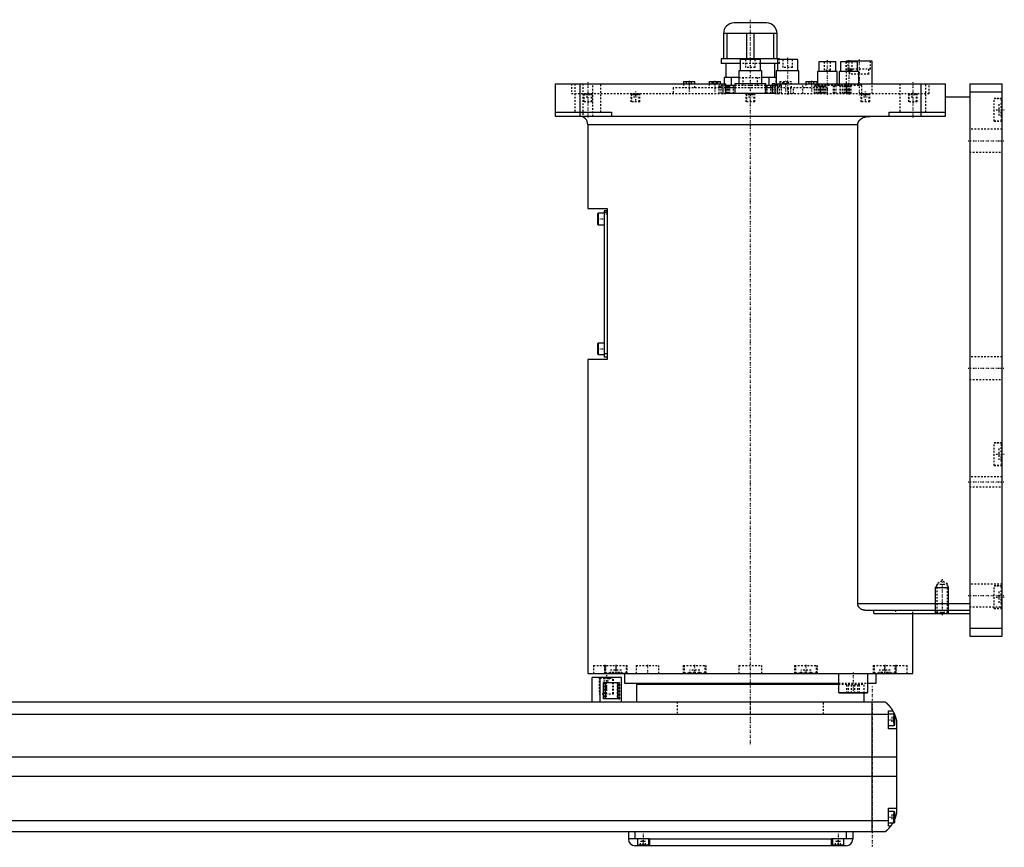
# Model space of a CAD drawing. Extents: x -1056 to 156, y -136 to 715.
# Tile 5 of 5: x -450 to 156, y -82 to 428. Entities that reach past the tile are written whole.
import ezdxf

# ---------------------------------------------------------------- set-up
doc = ezdxf.new("R2010")
doc.units = 0
doc.linetypes.add('CENTER', pattern=[1.5, 0.45, -0.5, 0.05, -0.5])
doc.linetypes.add('DASHED', pattern=[2, 1, -1])
for name, color, linetype in [('AM_0', 7, 'CONTINUOUS'), ('AM_10', 7, 'CONTINUOUS'), ('AM_3', 7, 'DASHED'), ('AM_7', 7, 'CENTER')]:
    doc.layers.add(name, color=color, linetype=linetype)

msp = doc.modelspace()

# ---------------------------------------------------------------- linework, layer by layer
at = {"layer": 'AM_0', "color": 7, "linetype": 'CONTINUOUS'}
for p, q in [((10, 425.5), (-10, 425.5)), ((16.5, 419), (-16.5, 419)), ((-16.5, 419), (-16.5, 403.5)), ((-14.2, 403.5), (-14.2, 419)), ((-2.3, 419), (-2.3, 403.5)), ((2.3, 403.5), (2.3, 419)), ((14.2, 419), (14.2, 403.5)), ((16.5, 403.5), (16.5, 419)), ((-18, 403.5), (-18, 400.5)), ((18, 403.5), (-18, 403.5)), ((-6.26, 400.5), (-18, 400.5)), ((-15, 400.5), (-15, 392)), ((-6.25, 403), (-6.25, 396)), ((6.25, 403), (-6.25, 403)), ((6.25, 396), (6.25, 403)), ((16.67, 400.5), (6.26, 400.5)), ((15, 392), (15, 400.5)), ((16.67, 403), (16.67, 396)), ((29.17, 403), (16.67, 403)), ((18, 403), (18, 403.5)), ((29.17, 396), (29.17, 403)), ((42.13, 401.5), (42.13, 395.5)), ((52.63, 401.5), (42.13, 401.5)), ((52.63, 395.5), (52.63, 401.5)), ((55.47, 401.5), (55.47, 395.5)), ((65.97, 401.5), (55.47, 401.5)), ((59, 402), (59, 401.5)), ((75, 402), (59, 402)), ((65.97, 395.5), (65.97, 401.5)), ((75, 388), (75, 402)), ((-7, 396), (-7, 388)), ((7, 396), (-7, 396)), ((7, 388), (7, 396)), ((15.92, 396), (15.92, 388)), ((29.92, 396), (15.92, 396)), ((29.92, 388), (29.92, 396)), ((41.38, 395.5), (41.38, 388)), ((53.38, 395.5), (41.38, 395.5)), ((53.38, 388), (53.38, 395.5)), ((54.72, 395.5), (54.72, 388)), ((66.72, 395.5), (54.72, 395.5)), ((66.72, 388), (66.72, 395.5)), ((-120, 388), (-120, 368)), ((-120, 388), (-15, 388)), ((-105, 388), (-105, 368)), ((-41.17, 389.5), (-41.17, 388)), ((-41.17, 389.5), (-34.17, 389.5)), ((-34.17, 388), (-34.17, 389.5)), ((-25.25, 389.5), (-25.25, 388)), ((-25.25, 389.5), (-18.25, 389.5)), ((-18.25, 388), (-18.25, 389.5)), ((-7, 392), (-16, 392)), ((-16, 392), (-16, 388)), ((-15, 382), (-15, 388)), ((-11.49, 387), (-11.49, 392)), ((-9.5, 388), (-9.5, 382)), ((9.5, 388), (-9.5, 388)), ((15.93, 392), (7, 392)), ((9.5, 382), (9.5, 388)), ((11.49, 392), (11.49, 387)), ((13.42, 388), (13.42, 382)), ((15, 388), (13.42, 388)), ((15, 388), (120, 388)), ((15, 388), (15, 382)), ((34.17, 389.5), (34.17, 388)), ((34.17, 389.5), (41.17, 389.5)), ((41.17, 388), (41.17, 389.5)), ((105, 388), (105, 368)), ((120, 388), (120, 368)), ((135, 388), (155, 388)), ((135, 388), (135, 48)), ((155, 48), (155, 388)), ((-9.51, 387), (-15.02, 387)), ((-9.5, 385.5), (-15.02, 385.5)), ((15, 382), (-15, 382)), ((13.42, 385.5), (9.5, 385.5)), ((13.43, 387), (9.51, 387)), ((135, 383), (155, 383)), ((120, 380), (135, 380)), ((-120, 370.5), (-85.5, 370.5)), ((-85.5, 370.5), (-85.5, 368)), ((85.5, 368), (85.5, 370.5)), ((85.5, 370.5), (120, 370.5)), ((120, 368), (-120, 368)), ((-100, 363), (-100, 311.3)), ((-100, 363), (66.14, 363)), ((66.14, 68), (66.14, 363)), ((-100, 311.3), (-88, 311.3)), ((-90, 309.8), (-90, 219.8)), ((-88, 309.8), (-90, 309.8)), ((-88, 311.3), (-88, 218.3)), ((-93.6, 308.3), (-94, 307.9)), ((-94, 307.9), (-94, 301.7)), ((-90, 308.3), (-93.6, 308.3)), ((-93.6, 308.3), (-93.6, 301.3)), ((-88, 308.8), (-90, 308.8)), ((-94, 301.7), (-93.6, 301.3)), ((-93.6, 301.3), (-90, 301.3)), ((-93.6, 228.3), (-94, 227.9)), ((-94, 227.9), (-94, 221.7)), ((-90, 228.3), (-93.6, 228.3)), ((-93.6, 228.3), (-93.6, 221.3)), ((-100, 218.3), (-100, 25)), ((-88, 218.3), (-100, 218.3)), ((-94, 221.7), (-93.6, 221.3)), ((-93.6, 221.3), (-90, 221.3)), ((-88, 221.8), (-90, 221.8)), ((-88, 219.8), (-90, 219.8)), ((66.14, 68), (135, 68)), ((70.42, 64), (135, 64)), ((75.99, 62), (75.99, 64)), ((75.99, 62), (135, 62)), ((100, 25), (100, 62)), ((135, 53), (155, 53)), ((135, 48), (155, 48)), ((-100, 25), (100, 25)), ((-88.79, 25.01), (-88.79, 25)), ((-77.5, 25), (-77.5, 19)), ((-40.35, 25), (-40.35, 25)), ((40.35, 25), (40.35, 25)), ((54.29, 25), (54.29, 13.4)), ((72.29, 13.4), (72.29, 25)), ((77.5, 19), (77.5, 25)), ((88.79, 25), (88.79, 25.01)), ((-97.35, 7.5), (-97.35, 22.5)), ((-79.35, 22.5), (-97.35, 22.5)), ((-92.35, 7.5), (-92.35, 22.5)), ((-90.27, 19.5), (-80.84, 19.5)), ((-90.27, 9.5), (-90.27, 19.5)), ((-89.16, 9.5), (-89.16, 19.5)), ((-80.84, 19.5), (-80.84, 9.5)), ((-79.35, 7.5), (-79.35, 22.5)), ((-77.5, 19), (54.29, 19)), ((-70, 18.5), (-70, 7.5)), ((-70, 18.5), (54.3, 18.5)), ((-55, 19), (-55, 18.5)), ((72.29, 19), (77.5, 19)), ((54.29, 13.4), (54.69, 13)), ((54.29, 13.4), (72.29, 13.4)), ((54.69, 13), (71.89, 13)), ((70, 7.5), (70, 13)), ((71.89, 13), (72.29, 13.4)), ((-667, 7.5), (83, 7.5)), ((-80.84, 9.5), (-90.27, 9.5)), ((75, -72.5), (75, 7.5)), ((85, -9), (85, 2)), ((85, 2), (87.65, 2)), ((88.6, 0), (85, 0)), ((89, -0.4), (88.6, 0)), ((88.6, -7), (88.6, 0)), ((85, -0.2), (-669, -0.2)), ((89, -6.6), (89, -0.4)), ((90, -4.5), (90, -60.5)), ((85, -7), (88.6, -7)), ((90, -9), (85, -9)), ((88.6, -7), (89, -6.6)), ((90, -26.54), (-674, -26.54)), ((90, -38.4), (-674, -38.4)), ((85, -69), (85, -58)), ((85, -58), (90, -58)), ((88.6, -60), (85, -60)), ((89, -60.4), (88.6, -60)), ((88.6, -67), (88.6, -60)), ((89, -66.6), (89, -60.4)), ((85, -65.78), (-669, -65.78)), ((88.6, -67), (89, -66.6)), ((83, -72.5), (-667, -72.5)), ((-75, -72.5), (-75, -77)), ((-71, -72.5), (-71, -76.5)), ((59, -72.5), (59, -76.5)), ((63, -72.5), (63, -77)), ((85, -67), (88.6, -67)), ((86.34, -69), (85, -69)), ((-75, -76.5), (-62, -76.5)), ((-69.5, -76.5), (-69.5, -80.5)), ((-62.5, -80.5), (-62.5, -76.5)), ((-62, -76.5), (-62, -81)), ((50, -77), (-62, -77)), ((50, -76.5), (63, -76.5)), ((50, -81), (50, -76.5)), ((50.5, -76.5), (50.5, -80.5)), ((57.5, -80.5), (57.5, -76.5)), ((59, -81), (-71, -81)), ((-69.5, -80.5), (-62.5, -80.5)), ((-66, -81), (-66, -80.5)), ((50.5, -80.5), (57.5, -80.5)), ((54, -81), (54, -80.5))]:
    msp.add_line(p, q, dxfattribs=at)
for points in [[(66.14, 363, 0), (66.14, 363.04, 0), (66.15, 363.13, 0), (66.15, 363.22, 0), (66.15, 363.26, 0), (66.16, 363.31, 0), (66.17, 363.4, 0), (66.18, 363.49, 0), (66.19, 363.58, 0), (66.21, 363.67, 0), (66.23, 363.76, 0), (66.24, 363.8, 0), (66.25, 363.85, 0), (66.28, 363.94, 0), (66.3, 364.02, 0), (66.33, 364.11, 0), (66.36, 364.2, 0), (66.4, 364.28, 0), (66.41, 364.32, 0), (66.43, 364.37, 0), (66.47, 364.45, 0), (66.5, 364.53, 0), (66.52, 364.57, 0), (66.54, 364.6, 0), (66.58, 364.68, 0), (66.62, 364.76, 0), (66.65, 364.79, 0), (66.67, 364.83, 0), (66.71, 364.91, 0), (66.76, 364.98, 0), (66.81, 365.06, 0), (66.86, 365.13, 0), (66.92, 365.21, 0), (66.94, 365.24, 0), (66.97, 365.28, 0), (67.03, 365.35, 0), (67.09, 365.42, 0), (67.15, 365.49, 0), (67.21, 365.56, 0), (67.27, 365.63, 0), (67.3, 365.67, 0), (67.33, 365.7, 0), (67.4, 365.77, 0), (67.46, 365.83, 0), (67.53, 365.89, 0), (67.6, 365.96, 0), (67.66, 366.02, 0), (67.7, 366.05, 0), (67.73, 366.08, 0), (67.8, 366.13, 0), (67.87, 366.19, 0), (67.93, 366.24, 0), (68, 366.29, 0), (68.07, 366.35, 0), (68.11, 366.37, 0), (68.14, 366.4, 0), (68.21, 366.45, 0), (68.29, 366.5, 0), (68.36, 366.55, 0), (68.44, 366.6, 0), (68.51, 366.65, 0), (68.55, 366.67, 0), (68.59, 366.7, 0), (68.67, 366.74, 0), (68.75, 366.79, 0), (68.79, 366.81, 0), (68.83, 366.84, 0), (68.91, 366.88, 0), (68.99, 366.93, 0), (69.03, 366.95, 0), (69.07, 366.97, 0), (69.16, 367.01, 0), (69.24, 367.05, 0), (69.53, 367.19, 0), (70.04, 367.4, 0), (70.53, 367.56, 0), (71.05, 367.7, 0), (71.59, 367.82, 0), (71.86, 367.87, 0), (72.14, 367.91, 0), (72.69, 367.97, 0), (73.23, 368, 0), (73.48, 368, 0)], [(70.42, 64, 0), (70.27, 64, 0), (69.97, 64.02, 0), (69.66, 64.07, 0), (69.5, 64.1, 0), (69.34, 64.14, 0), (69.03, 64.24, 0), (68.72, 64.36, 0), (68.41, 64.5, 0), (68.12, 64.67, 0), (67.83, 64.86, 0), (67.69, 64.97, 0), (67.67, 64.99, 0), (67.62, 65.02, 0), (67.58, 65.06, 0), (67.55, 65.08, 0), (67.53, 65.1, 0), (67.49, 65.14, 0), (67.45, 65.17, 0), (67.4, 65.21, 0), (67.36, 65.25, 0), (67.32, 65.3, 0), (67.3, 65.32, 0), (67.28, 65.34, 0), (67.24, 65.38, 0), (67.2, 65.42, 0), (67.16, 65.47, 0), (67.12, 65.51, 0), (67.08, 65.56, 0), (67.06, 65.58, 0), (67.04, 65.6, 0), (67, 65.65, 0), (66.96, 65.7, 0), (66.92, 65.75, 0), (66.88, 65.8, 0), (66.84, 65.86, 0), (66.83, 65.88, 0), (66.81, 65.91, 0), (66.77, 65.96, 0), (66.74, 66.02, 0), (66.7, 66.07, 0), (66.67, 66.13, 0), (66.63, 66.19, 0), (66.62, 66.22, 0), (66.6, 66.25, 0), (66.57, 66.31, 0), (66.54, 66.37, 0), (66.51, 66.43, 0), (66.48, 66.49, 0), (66.45, 66.55, 0), (66.44, 66.58, 0), (66.42, 66.61, 0), (66.4, 66.68, 0), (66.37, 66.74, 0), (66.36, 66.77, 0), (66.35, 66.81, 0), (66.33, 66.87, 0), (66.31, 66.94, 0), (66.3, 66.97, 0), (66.29, 67, 0), (66.27, 67.07, 0), (66.25, 67.14, 0), (66.23, 67.21, 0), (66.22, 67.27, 0), (66.21, 67.34, 0), (66.2, 67.38, 0), (66.19, 67.41, 0), (66.18, 67.48, 0), (66.17, 67.55, 0), (66.16, 67.62, 0), (66.16, 67.69, 0), (66.15, 67.76, 0), (66.15, 67.79, 0), (66.15, 67.83, 0), (66.15, 67.9, 0), (66.14, 67.97, 0), (66.14, 68, 0)], [(83, 7.5, 0), (83, 7.5, 0), (83, 7.5, 0), (83, 7.5, 0), (83.01, 7.5, 0), (83.01, 7.49, 0), (83.01, 7.49, 0), (83.02, 7.49, 0), (83.02, 7.48, 0), (83.03, 7.47, 0), (83.04, 7.47, 0), (83.05, 7.46, 0), (83.05, 7.46, 0), (83.06, 7.45, 0), (83.08, 7.44, 0), (83.09, 7.42, 0), (83.11, 7.41, 0), (83.12, 7.4, 0), (83.13, 7.39, 0), (83.14, 7.38, 0), (83.16, 7.37, 0), (83.18, 7.35, 0), (83.19, 7.34, 0), (83.2, 7.33, 0), (83.23, 7.31, 0), (83.25, 7.29, 0), (83.27, 7.28, 0), (83.28, 7.27, 0), (83.3, 7.24, 0), (83.33, 7.22, 0), (83.36, 7.2, 0), (83.39, 7.17, 0), (83.42, 7.14, 0), (83.44, 7.13, 0), (83.46, 7.11, 0), (83.49, 7.08, 0), (83.52, 7.05, 0), (83.56, 7.02, 0), (83.6, 6.99, 0), (83.63, 6.96, 0), (83.65, 6.94, 0), (83.67, 6.92, 0), (83.71, 6.89, 0), (83.75, 6.85, 0), (83.79, 6.81, 0), (83.83, 6.77, 0), (83.88, 6.74, 0), (83.9, 6.72, 0), (83.92, 6.69, 0), (83.96, 6.65, 0), (84.01, 6.61, 0), (84.06, 6.57, 0), (84.1, 6.52, 0), (84.15, 6.48, 0), (84.17, 6.46, 0), (84.2, 6.43, 0), (84.25, 6.39, 0), (84.29, 6.34, 0), (84.34, 6.29, 0), (84.39, 6.24, 0), (84.44, 6.19, 0), (84.47, 6.17, 0), (84.49, 6.14, 0), (84.54, 6.09, 0), (84.6, 6.04, 0), (84.62, 6.01, 0), (84.65, 5.98, 0), (84.7, 5.93, 0), (84.75, 5.87, 0), (84.78, 5.85, 0), (84.81, 5.82, 0), (84.86, 5.76, 0), (84.91, 5.71, 0), (84.97, 5.65, 0), (85.02, 5.59, 0), (85.07, 5.53, 0), (85.1, 5.5, 0), (85.13, 5.47, 0), (85.18, 5.41, 0), (85.24, 5.35, 0), (85.29, 5.28, 0), (85.35, 5.22, 0), (85.41, 5.16, 0), (85.43, 5.12, 0), (85.46, 5.09, 0), (85.52, 5.02, 0), (85.58, 4.96, 0), (85.63, 4.89, 0), (85.69, 4.82, 0), (85.75, 4.75, 0), (85.78, 4.72, 0), (85.81, 4.68, 0), (85.86, 4.61, 0), (85.92, 4.54, 0), (85.98, 4.46, 0), (86.04, 4.39, 0), (86.1, 4.32, 0), (86.13, 4.28, 0), (86.15, 4.24, 0), (86.21, 4.16, 0), (86.27, 4.09, 0), (86.33, 4.01, 0), (86.39, 3.93, 0), (86.45, 3.85, 0), (86.48, 3.81, 0), (86.51, 3.77, 0), (86.56, 3.69, 0), (86.62, 3.61, 0), (86.65, 3.57, 0), (86.68, 3.52, 0), (86.74, 3.44, 0), (86.8, 3.36, 0), (86.83, 3.32, 0), (86.85, 3.27, 0), (86.91, 3.19, 0), (86.97, 3.1, 0), (87.02, 3.02, 0), (87.08, 2.93, 0), (87.14, 2.84, 0), (87.16, 2.8, 0), (87.19, 2.76, 0), (87.25, 2.67, 0), (87.3, 2.58, 0), (87.49, 2.27, 0), (87.65, 2, 0)], [(87.65, 2, 0), (87.65, 2, 0), (87.66, 1.98, 0), (87.67, 1.96, 0), (87.68, 1.94, 0), (87.7, 1.91, 0), (87.73, 1.86, 0), (87.77, 1.79, 0), (87.82, 1.7, 0), (87.87, 1.6, 0), (87.93, 1.49, 0), (87.96, 1.43, 0), (88, 1.36, 0), (88.07, 1.23, 0), (88.14, 1.08, 0), (88.22, 0.92, 0), (88.31, 0.76, 0), (88.39, 0.58, 0), (88.43, 0.49, 0), (88.47, 0.4, 0), (88.56, 0.21, 0), (88.65, 0.01, 0), (88.69, -0.09, 0)], [(89, -0.86, 0), (89.03, -0.95, 0), (89.1, -1.14, 0), (89.17, -1.33, 0), (89.21, -1.43, 0), (89.24, -1.52, 0), (89.31, -1.72, 0), (89.37, -1.92, 0), (89.43, -2.13, 0), (89.49, -2.33, 0), (89.55, -2.54, 0), (89.58, -2.64, 0), (89.61, -2.74, 0), (89.66, -2.95, 0), (89.72, -3.15, 0), (89.77, -3.36, 0), (89.81, -3.56, 0), (89.86, -3.77, 0), (89.88, -3.87, 0), (89.9, -3.97, 0), (89.94, -4.18, 0), (89.98, -4.39, 0), (90, -4.5, 0)], [(90, -60.5, 0), (89.98, -60.59, 0), (89.95, -60.78, 0), (89.91, -60.97, 0), (89.89, -61.07, 0), (89.87, -61.17, 0), (89.83, -61.37, 0), (89.78, -61.57, 0), (89.73, -61.78, 0), (89.68, -61.99, 0), (89.63, -62.2, 0), (89.6, -62.3, 0), (89.57, -62.41, 0), (89.51, -62.61, 0), (89.45, -62.82, 0), (89.38, -63.03, 0), (89.32, -63.24, 0), (89.25, -63.44, 0), (89.22, -63.54, 0), (89.18, -63.64, 0), (89.11, -63.84, 0), (89.04, -64.04, 0), (89, -64.14, 0)], [(86.34, -69, 0), (86.2, -69.19, 0), (85.92, -69.55, 0), (85.64, -69.89, 0), (85.5, -70.05, 0), (85.36, -70.21, 0), (85.1, -70.51, 0), (84.84, -70.78, 0), (84.59, -71.04, 0), (84.45, -71.19, 0), (84.41, -71.23, 0), (84.37, -71.27, 0), (84.35, -71.29, 0), (84.33, -71.31, 0), (84.29, -71.34, 0), (84.25, -71.38, 0), (84.21, -71.42, 0), (84.17, -71.45, 0), (84.14, -71.49, 0), (84.12, -71.51, 0), (84.1, -71.53, 0), (84.06, -71.56, 0), (84.03, -71.6, 0), (84.01, -71.61, 0), (83.99, -71.63, 0), (83.96, -71.66, 0), (83.92, -71.69, 0), (83.9, -71.71, 0), (83.89, -71.73, 0), (83.85, -71.76, 0), (83.82, -71.79, 0), (83.79, -71.82, 0), (83.75, -71.85, 0), (83.72, -71.88, 0), (83.71, -71.89, 0), (83.69, -71.91, 0), (83.66, -71.93, 0), (83.63, -71.96, 0), (83.6, -71.99, 0), (83.57, -72.01, 0), (83.54, -72.04, 0), (83.53, -72.05, 0), (83.52, -72.06, 0), (83.49, -72.09, 0), (83.46, -72.11, 0), (83.44, -72.13, 0), (83.41, -72.15, 0), (83.39, -72.17, 0), (83.38, -72.18, 0), (83.37, -72.19, 0), (83.34, -72.21, 0), (83.32, -72.23, 0), (83.3, -72.25, 0), (83.28, -72.27, 0), (83.26, -72.28, 0), (83.25, -72.29, 0), (83.24, -72.3, 0), (83.22, -72.31, 0), (83.2, -72.33, 0), (83.19, -72.34, 0), (83.17, -72.36, 0), (83.16, -72.37, 0), (83.15, -72.38, 0), (83.14, -72.38, 0), (83.13, -72.39, 0), (83.11, -72.41, 0), (83.11, -72.41, 0), (83.1, -72.42, 0), (83.09, -72.43, 0), (83.08, -72.43, 0), (83.07, -72.44, 0), (83.07, -72.44, 0), (83.06, -72.45, 0), (83.05, -72.46, 0), (83.04, -72.46, 0), (83.04, -72.47, 0), (83.03, -72.48, 0), (83.03, -72.48, 0), (83.02, -72.48, 0), (83.02, -72.49, 0), (83.01, -72.49, 0), (83, -72.5, 0), (83, -72.5, 0)], [(87.65, -67, 0), (87.59, -67.1, 0), (87.48, -67.29, 0), (87.37, -67.47, 0), (87.32, -67.55, 0), (87.27, -67.64, 0), (87.16, -67.8, 0), (87.06, -67.96, 0), (86.96, -68.11, 0), (86.87, -68.25, 0), (86.78, -68.38, 0), (86.74, -68.44, 0), (86.7, -68.5, 0), (86.62, -68.61, 0), (86.55, -68.71, 0), (86.49, -68.79, 0), (86.44, -68.86, 0), (86.4, -68.92, 0), (86.38, -68.94, 0), (86.37, -68.96, 0), (86.35, -68.98, 0), (86.34, -69, 0), (86.34, -69, 0)]]:
    msp.add_polyline3d(points, dxfattribs=at)
for centre, radius, start, end in [((-10, 419), 6.5, 90, 180), ((10, 419), 6.5, 0, 90), ((-105, 363), 5, 0, 90), ((-71, -77), 4, 180, 270), ((59, -77), 4, 270, 0)]:
    msp.add_arc(centre, radius, start, end, dxfattribs=at)
at = {"layer": 'AM_10', "color": 7, "linetype": 'CONTINUOUS'}
for p, q in [((114.68, 79.17), (114, 78)), ((121.32, 79.17), (122, 78)), ((114, 62), (114, 78)), ((114, 78), (122, 78)), ((122, 62), (122, 78))]:
    msp.add_line(p, q, dxfattribs=at)
at = {"layer": 'AM_3', "color": 6, "linetype": 'DASHED'}
for p, q in [((6.26, 400.5), (-6.26, 400.5)), ((-3, 403), (-3, 398)), ((3, 398), (3, 403)), ((18, 400.5), (16.67, 400.5)), ((18, 400.5), (18, 403)), ((19.92, 403), (19.92, 398)), ((25.92, 398), (25.92, 403)), ((45.38, 401.5), (45.38, 396.5)), ((49.38, 396.5), (49.38, 401.5)), ((58.72, 401.5), (58.72, 396.5)), ((59, 401.5), (59, 382)), ((60, 402), (60, 397)), ((62.72, 396.5), (62.72, 401.5)), ((74, 397), (74, 402)), ((3, 398), (-3, 398)), ((25.92, 398), (19.92, 398)), ((49.38, 396.5), (45.38, 396.5)), ((62.72, 396.5), (58.72, 396.5)), ((74, 397), (60, 397)), ((61, 397), (61, 394)), ((73, 394), (61, 394)), ((73, 394), (73, 397)), ((-110, 388), (-110, 382)), ((-108, 388), (-108, 370.5)), ((-103, 388), (-103, 368)), ((-97, 368), (-97, 388)), ((-92, 370.5), (-92, 388)), ((-41.17, 388), (-41.17, 385.5)), ((-39.17, 388), (-39.17, 389.5)), ((-37.67, 388), (-37.67, 389.5)), ((-36.17, 388), (-36.17, 389.5)), ((-34.17, 385.5), (-34.17, 388)), ((-25.25, 388), (-25.25, 385.5)), ((-23.48, 388), (-23.48, 389.5)), ((-22.62, 388), (-22.62, 389.5)), ((-20.88, 388), (-20.88, 389.5)), ((-20.02, 388), (-20.02, 389.5)), ((-18.25, 385.5), (-18.25, 388)), ((-16, 388), (-16, 387)), ((-7, 392), (7, 392)), ((-4.51, 392), (-4.51, 387)), ((4.51, 387), (4.51, 392)), ((16, 392), (15.93, 392)), ((16, 387), (16, 392)), ((18.25, 389.5), (18.25, 385.5)), ((18.25, 389.5), (25.25, 389.5)), ((20.02, 388), (20.02, 389.5)), ((20.88, 388), (20.88, 389.5)), ((22.62, 388), (22.62, 389.5)), ((23.48, 388), (23.48, 389.5)), ((25.25, 385.5), (25.25, 389.5)), ((32.42, 382), (32.42, 388)), ((34.17, 388), (34.17, 385.5)), ((36.17, 388), (36.17, 389.5)), ((37.67, 388), (37.67, 389.5)), ((39.17, 388), (39.17, 389.5)), ((41.17, 385.5), (41.17, 388)), ((41.38, 388), (41.38, 387)), ((53.38, 387), (53.38, 388)), ((54.72, 388), (54.72, 387)), ((66.72, 387), (66.72, 388)), ((75, 382), (75, 388)), ((92, 388), (92, 370.5)), ((108, 370.5), (108, 388)), ((110, 382), (110, 388)), ((-110, 382), (-15, 382)), ((-102.75, 382), (-102.75, 377)), ((-101.95, 382), (-102.35, 381.6)), ((-101, 382), (-101, 380)), ((-100, 382), (-100, 380)), ((-99, 382), (-99, 380)), ((-97.65, 381.6), (-98.05, 382)), ((-97.25, 377), (-97.25, 382)), ((-73.46, 382), (-73.46, 377)), ((-72.66, 382), (-73.06, 381.6)), ((-71.83, 382), (-71.83, 380)), ((-71.53, 382), (-71.53, 380)), ((-71.01, 382), (-71.01, 380)), ((-70.41, 382), (-70.41, 380)), ((-69.89, 382), (-69.89, 380)), ((-69.6, 382), (-69.6, 380)), ((-68.36, 381.6), (-68.76, 382)), ((-67.96, 377), (-67.96, 382)), ((-47.5, 385.5), (-47.5, 382)), ((-15.02, 385.5), (-47.5, 385.5)), ((-15.02, 387), (-19.15, 387)), ((-19.15, 382), (-19.15, 387)), ((-18.05, 387), (-18.05, 382)), ((-17, 387), (-17, 385.5)), ((-16.65, 382), (-16.65, 387)), ((-15.25, 382), (-15.25, 387)), ((-14.15, 382), (-14.15, 387)), ((-13.7, 387), (-13.7, 382)), ((-13.62, 382), (-13.62, 387)), ((-12.62, 382), (-12.62, 387)), ((-10.3, 382), (-10.3, 387)), ((9.51, 387), (-9.51, 387)), ((9.5, 385.5), (-9.5, 385.5)), ((-9.3, 382), (-9.3, 387)), ((-2.75, 382), (-2.75, 377)), ((-1.95, 382), (-2.35, 381.6)), ((-1.15, 382), (-1.15, 380)), ((-0.58, 382), (-0.58, 380)), ((0.58, 382), (0.58, 380)), ((1.15, 382), (1.15, 380)), ((2.35, 381.6), (1.95, 382)), ((2.75, 377), (2.75, 382)), ((9.3, 382), (9.3, 387)), ((10.3, 382), (10.3, 387)), ((12.62, 382), (12.62, 387)), ((47.5, 385.5), (13.42, 385.5)), ((19.15, 387), (13.43, 387)), ((13.62, 382), (13.62, 387)), ((13.7, 382), (13.7, 387)), ((14.15, 382), (14.15, 387)), ((15, 382), (110, 382)), ((15.25, 387), (15.25, 382)), ((16.65, 382), (16.65, 387)), ((17, 385.5), (17, 387)), ((18.05, 382), (18.05, 387)), ((19.15, 382), (19.15, 387)), ((23.35, 385.5), (23.35, 382)), ((26.65, 382), (26.65, 385.5)), ((39.38, 387), (39.38, 382)), ((68.72, 387), (39.38, 387)), ((40.58, 382), (40.58, 387)), ((41.08, 382), (41.08, 387)), ((41.89, 387), (41.89, 382)), ((42.79, 382), (42.79, 387)), ((42.97, 387), (42.97, 382)), ((43.68, 382), (43.68, 387)), ((43.77, 382), (43.77, 387)), ((43.79, 382), (43.79, 387)), ((44.69, 382), (44.69, 387)), ((45.5, 382), (45.5, 387)), ((46, 382), (46, 387)), ((46.56, 382), (46.56, 387)), ((47.5, 382), (47.5, 385.5)), ((51.22, 382), (51.22, 387)), ((51.86, 382), (51.86, 387)), ((52.72, 387), (52.72, 382)), ((55.38, 382), (55.38, 387)), ((55.41, 382), (55.41, 387)), ((56.65, 382), (56.65, 387)), ((57.15, 382), (57.15, 387)), ((57.96, 387), (57.96, 382)), ((58.86, 382), (58.86, 387)), ((59.58, 382), (59.58, 387)), ((59.86, 382), (59.86, 387)), ((60.6, 382), (60.6, 387)), ((60.76, 382), (60.76, 387)), ((61.39, 382), (61.39, 387)), ((61.57, 382), (61.57, 387)), ((62.07, 382), (62.07, 387)), ((67.96, 382), (67.96, 377)), ((68.76, 382), (68.36, 381.6)), ((68.72, 382), (68.72, 387)), ((69.6, 382), (69.6, 380)), ((69.89, 382), (69.89, 380)), ((70.41, 382), (70.41, 380)), ((71.01, 382), (71.01, 380)), ((71.53, 382), (71.53, 380)), ((71.83, 382), (71.83, 380)), ((73.06, 381.6), (72.66, 382)), ((73.46, 377), (73.46, 382)), ((97.25, 382), (97.25, 377)), ((98.05, 382), (97.65, 381.6)), ((99, 382), (99, 380)), ((100, 382), (100, 380)), ((101, 382), (101, 380)), ((102.35, 381.6), (101.95, 382)), ((102.75, 377), (102.75, 382)), ((-97.25, 377), (-102.75, 377)), ((-102.35, 381.6), (-102.35, 377)), ((-97.65, 381.6), (-102.35, 381.6)), ((-101, 380), (-99, 380)), ((-97.65, 377), (-97.65, 381.6)), ((-67.96, 377), (-73.46, 377)), ((-73.06, 381.6), (-73.06, 377)), ((-68.36, 381.6), (-73.06, 381.6)), ((-71.83, 380), (-69.6, 380)), ((-68.36, 377), (-68.36, 381.6)), ((2.75, 377), (-2.75, 377)), ((-2.35, 381.6), (-2.35, 377)), ((2.35, 381.6), (-2.35, 381.6)), ((-1.15, 380), (1.15, 380)), ((2.35, 377), (2.35, 381.6)), ((73.46, 377), (67.96, 377)), ((68.36, 381.6), (68.36, 377)), ((73.06, 381.6), (68.36, 381.6)), ((69.6, 380), (71.83, 380)), ((73.06, 377), (73.06, 381.6)), ((102.75, 377), (97.25, 377)), ((97.65, 381.6), (97.65, 377)), ((102.35, 381.6), (97.65, 381.6)), ((99, 380), (101, 380)), ((102.35, 377), (102.35, 381.6)), ((155, 379), (150, 379)), ((150, 365), (150, 379)), ((154.6, 378.75), (150, 378.75)), ((155, 378.35), (154.6, 378.75)), ((154.6, 365.25), (154.6, 378.75)), ((155, 375.46), (153, 375.46)), ((153, 375.46), (153, 368.54)), ((155, 373.73), (153, 373.73)), ((155, 370.27), (153, 370.27)), ((150, 365.25), (154.6, 365.25)), ((150, 365), (155, 365)), ((155, 368.54), (153, 368.54)), ((154.6, 365.25), (155, 365.65)), ((155, 360), (135, 360)), ((135, 346), (155, 346)), ((-88, 307.8), (-90, 307.8)), ((155, 220), (135, 220)), ((135, 206), (155, 206)), ((155, 167), (150, 167)), ((150, 153), (150, 167)), ((154.6, 166.75), (150, 166.75)), ((155, 166.35), (154.6, 166.75)), ((154.6, 153.25), (154.6, 166.75)), ((155, 163.46), (153, 163.46)), ((153, 163.46), (153, 156.54)), ((155, 161.73), (153, 161.73)), ((155, 158.27), (153, 158.27)), ((150, 153.25), (154.6, 153.25)), ((150, 153), (155, 153)), ((155, 156.54), (153, 156.54)), ((154.6, 153.25), (155, 153.65)), ((155, 146), (135, 146)), ((135, 140), (155, 140)), ((118, 82), (114.68, 80.08)), ((114.68, 80.08), (114.68, 62.68)), ((114.68, 80.08), (121.32, 80.08)), ((121.32, 80.08), (118, 82)), ((121.32, 62.68), (121.32, 80.08)), ((155, 80), (135, 80)), ((155, 79), (150, 79)), ((150, 65), (150, 79)), ((154.6, 78.75), (150, 78.75)), ((155, 75.46), (153, 75.46)), ((153, 75.46), (153, 68.54)), ((155, 73.73), (153, 73.73)), ((155, 78.35), (154.6, 78.75)), ((154.6, 65.25), (154.6, 78.75)), ((155, 70.27), (153, 70.27)), ((155, 68.54), (153, 68.54)), ((89.3, 64), (89.3, 62)), ((100, 62), (100, 64)), ((114.68, 62.68), (114, 62)), ((114.68, 62.68), (121.32, 62.68)), ((122, 62), (121.32, 62.68)), ((135, 66), (155, 66)), ((150, 65.25), (154.6, 65.25)), ((150, 65), (155, 65)), ((154.6, 65.25), (155, 65.65)), ((-96.5, 30), (-96.5, 25)), ((-96.5, 30), (-75.69, 30)), ((-89.69, 30), (-89.69, 25)), ((-89.19, 30), (-89.19, 25.4)), ((-89.19, 25.4), (-88.79, 25.01)), ((-89.19, 25.4), (-76.19, 25.4)), ((-79.25, 27), (-86.12, 27)), ((-86.12, 25), (-86.12, 27)), ((-84.8, 25), (-84.8, 27)), ((-84.01, 25), (-84.01, 27)), ((-82.5, 25), (-82.5, 30)), ((-81.36, 25), (-81.36, 27)), ((-80.58, 25), (-80.58, 27)), ((-79.25, 25), (-79.25, 27)), ((-76.59, 25), (-76.19, 25.4)), ((-76.19, 25.4), (-76.19, 30)), ((-75.69, 25), (-75.69, 30)), ((-70.29, 30), (-70.29, 25)), ((-70.29, 30), (-56.29, 30)), ((-56.29, 25), (-56.29, 30)), ((-41.25, 30), (-41.25, 25)), ((-41.25, 30), (-27.25, 30)), ((-40.75, 30), (-40.75, 25.4)), ((-40.75, 25.4), (-40.35, 25)), ((-40.75, 25.4), (-27.75, 25.4)), ((-31.05, 27), (-37.45, 27)), ((-37.45, 25), (-37.45, 27)), ((-37, 25), (-37, 27)), ((-34.7, 25), (-34.7, 27)), ((-33.8, 25), (-33.8, 27)), ((-31.5, 25), (-31.5, 27)), ((-31.05, 25), (-31.05, 27)), ((-28.15, 25), (-27.75, 25.4)), ((-27.75, 25.4), (-27.75, 30)), ((-27.25, 25), (-27.25, 30)), ((-7, 30), (-7, 25)), ((-7, 30), (7, 30)), ((7, 25), (7, 30)), ((27.25, 30), (27.25, 25)), ((27.25, 30), (41.25, 30)), ((27.75, 30), (27.75, 25.4)), ((27.75, 25.4), (28.15, 25)), ((27.75, 25.4), (40.75, 25.4)), ((37.45, 27), (31.05, 27)), ((31.05, 25), (31.05, 27)), ((31.5, 25), (31.5, 27)), ((33.8, 25), (33.8, 27)), ((34.7, 25), (34.7, 27)), ((37, 25), (37, 27)), ((37.45, 25), (37.45, 27)), ((40.35, 25), (40.75, 25.4)), ((40.75, 25.4), (40.75, 30)), ((41.25, 25), (41.25, 30)), ((75.69, 30), (75.69, 25)), ((75.69, 30), (96.5, 30)), ((76.19, 30), (76.19, 25.4)), ((76.19, 25.4), (76.59, 25)), ((76.19, 25.4), (89.19, 25.4)), ((86.12, 27), (79.25, 27)), ((79.25, 25), (79.25, 27)), ((80.58, 25), (80.58, 27)), ((81.36, 25), (81.36, 27)), ((82.5, 30), (82.5, 25)), ((84.01, 25), (84.01, 27)), ((84.8, 25), (84.8, 27)), ((86.12, 25), (86.12, 27)), ((88.79, 25.01), (89.19, 25.4)), ((89.19, 25.4), (89.19, 30)), ((89.69, 25), (89.69, 30)), ((96.5, 25), (96.5, 30)), ((-93.1, 22.5), (-93.1, 12.5)), ((-92.2, 22.5), (-92.6, 22.1)), ((-92.6, 22.1), (-92.6, 12.5)), ((-92.6, 22.1), (-84.6, 22.1)), ((-90.33, 22.5), (-90.33, 20.5)), ((-90.33, 20.5), (-86.87, 20.5)), ((-89.75, 19.5), (-89.75, 9.5)), ((-89.47, 22.5), (-89.47, 20.5)), ((-88.64, 19.5), (-88.64, 9.5)), ((-87.73, 22.5), (-87.73, 20.5)), ((-86.87, 22.5), (-86.87, 20.5)), ((-84.6, 22.1), (-85, 22.5)), ((-84.6, 12.5), (-84.6, 22.1)), ((-84.1, 12.5), (-84.1, 22.5)), ((-81.95, 19.5), (-81.95, 9.5)), ((-81.43, 9.5), (-81.43, 19.5)), ((-80.84, 19.5), (-80.32, 19.5)), ((-80.32, 9.5), (-80.32, 19.5)), ((54.29, 19), (72.29, 19)), ((54.3, 18.5), (70, 18.5)), ((55, 18.5), (55, 19)), ((70, 13), (70, 18.5)), ((-93.1, 12.5), (-84.1, 12.5)), ((59.38, 13), (59.38, 18)), ((67.19, 18), (59.38, 18)), ((60.43, 13), (60.43, 18)), ((62.24, 13), (62.24, 18)), ((64.33, 13), (64.33, 18)), ((66.14, 13), (66.14, 18)), ((67.19, 13), (67.19, 18)), ((-80.84, 9.5), (-80.32, 9.5)), ((-45, 7.5), (-45, 0)), ((-45, 7.5), (-45, 0)), ((45, 0), (45, 7.5)), ((45, 0), (45, 7.5)), ((-45, 0), (45, 0)), ((87, -1.77), (87, -5.23)), ((89, -1.77), (87, -1.77)), ((89, -2.63), (87, -2.63)), ((89, -4.37), (87, -4.37)), ((89, -5.23), (87, -5.23)), ((87, -61.77), (87, -65.23)), ((89, -61.77), (87, -61.77)), ((89, -62.63), (87, -62.63)), ((89, -64.37), (87, -64.37)), ((89, -65.23), (87, -65.23)), ((-67.5, -80.5), (-67.5, -78.5)), ((-64.5, -78.5), (-67.5, -78.5)), ((-66, -80.5), (-66, -76.5)), ((-64.5, -80.5), (-64.5, -78.5)), ((52.5, -80.5), (52.5, -78.5)), ((55.5, -78.5), (52.5, -78.5)), ((54, -80.5), (54, -76.5)), ((55.5, -80.5), (55.5, -78.5))]:
    msp.add_line(p, q, dxfattribs=at)
for points in [[(88.69, -0.09, 0), (88.74, -0.21, 0), (88.84, -0.46, 0), (88.95, -0.72, 0), (89, -0.86, 0)], [(89, -64.14, 0), (88.97, -64.23, 0), (88.9, -64.4, 0), (88.83, -64.57, 0), (88.8, -64.66, 0), (88.76, -64.75, 0), (88.69, -64.92, 0), (88.61, -65.09, 0), (88.54, -65.26, 0), (88.46, -65.42, 0), (88.39, -65.59, 0), (88.35, -65.67, 0), (88.31, -65.75, 0), (88.23, -65.91, 0), (88.15, -66.06, 0), (88.08, -66.22, 0), (88, -66.37, 0), (87.92, -66.51, 0), (87.88, -66.59, 0), (87.84, -66.66, 0), (87.76, -66.8, 0), (87.69, -66.93, 0), (87.65, -67, 0)]]:
    msp.add_polyline3d(points, dxfattribs=at)
at = {"layer": 'AM_7', "color": 4, "linetype": 'CENTER'}
for p, q in [((0, 427.5), (0, -18.4)), ((22.92, 404.05), (22.92, 380.95)), ((47.38, 402.48), (47.38, 381.02)), ((60.72, 402.48), (60.72, 381.02)), ((67, 403), (67, 381)), ((-100, 389), (-100, 367)), ((-37.67, 389.88), (-37.67, 381.62)), ((-21.75, 389.88), (-21.75, 381.62)), ((21.75, 389.88), (21.75, 381.62)), ((37.67, 389.88), (37.67, 381.62)), ((100, 389), (100, 367)), ((-70.71, 383.3), (-70.71, 376.7)), ((-16.65, 381.75), (-16.65, 387.25)), ((16.65, 381.75), (16.65, 387.25)), ((25, 381.82), (25, 385.68)), ((43.29, 381.75), (43.29, 387.25)), ((59.36, 381.75), (59.36, 387.25)), ((70.71, 383.3), (70.71, 376.7)), ((149.7, 372), (156.3, 372)), ((134, 353), (156, 353)), ((-94.2, 304.8), (-89.8, 304.8)), ((-94.2, 224.8), (-89.8, 224.8)), ((134, 213), (156, 213)), ((149.7, 160), (156.3, 160)), ((134, 143), (156, 143)), ((118, 83), (118, 61)), ((134, 73), (156, 73)), ((149.7, 72), (156.3, 72)), ((-89.5, 30.25), (-89.5, 24.75)), ((-82.69, 30.25), (-82.69, 24.75)), ((-63.29, 30.25), (-63.29, 24.75)), ((-34.25, 30.25), (-34.25, 24.75)), ((34.25, 30.25), (34.25, 24.75)), ((63.29, 25.6), (63.29, 12.4)), ((82.69, 30.25), (82.69, 24.75)), ((89.5, 30.25), (89.5, 24.75)), ((-88.6, 24.05), (-88.6, 11.95)), ((75, 17), (75, -82)), ((0, 7.88), (0, -0.38)), ((84.8, -3.5), (89.2, -3.5)), ((84.8, -63.5), (89.2, -63.5)), ((-66, -72.1), (-66, -80.9)), ((54, -72.1), (54, -80.9))]:
    msp.add_line(p, q, dxfattribs=at)

doc.saveas('drawing.dxf')
